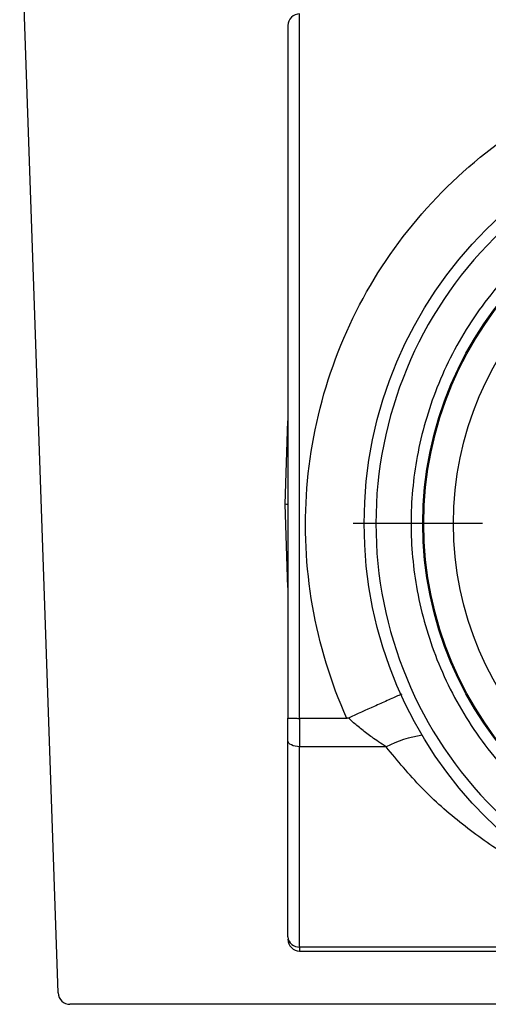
# Model space of a CAD drawing. Header units: millimetres. Extents: x 13 to 546, y 13 to 419.
# Tile 4 of 48: x 204.45 to 212.44, y 140.8 to 157.61. Entities that reach past the tile are written whole.
import ezdxf

# ---------------------------------------------------------------- set-up
doc = ezdxf.new("R2010")
doc.units = ezdxf.units.MM
doc.header["$LTSCALE"] = 2
doc.linetypes.add('SLD-Center', pattern=[19.05, 15.24, -1.27, 1.27, -1.27])
doc.linetypes.add('SLD-Solid', pattern=[0])
doc.layers.add('CENTER', color=40, linetype='SLD-Center')
doc.layers.add('DIMENSIONS', color=140, linetype='SLD-Solid', lineweight=25)
doc.styles.add('SLDTEXTSTYLE0', font='VERDANA.TTF')
doc.dimstyles.new('SLDDIMSTYLE3', dxfattribs={"dimtxt": 4.316016, "dimasz": 6.604, "dimexe": 0, "dimexo": 0.0625, "dimgap": 1.079004, "dimtad": 0, "dimtih": 1, "dimtoh": 1, "dimrnd": 1e-09, "dimzin": 12, "dimdsep": 46, "dimtxsty": 'SLDTEXTSTYLE0', "dimsah": 1, "dimcen": 0.09, "dimadec": 0, "dimazin": 3, "dimtfac": 1, "dimtmove": 0, "dimatfit": 0, "dimfxl": 0, "dimfrac": 2, "dimtolj": 1, "dimtzin": 12, "dimarcsym": 0})

# ---------------------------------------------------------------- blocks, each defined once
blk = doc.blocks.new('_D_2')
at = {"layer": 'DIMENSIONS'}
for p, q in [((237.926, 139.776), (237.926, 122.09)), ((217.426, 139.176), (217.426, 122.09)), ((217.426, 128.44), (204.726, 128.44)), ((221.991, 128.44), (220.542, 128.44)), ((220.542, 128.44), (220.542, 121.581)), ((234.817, 128.44), (236.266, 128.44)), ((236.266, 128.44), (236.266, 121.581)), ((237.926, 128.44), (250.626, 128.44)), ((220.542, 121.581), (221.991, 121.581)), ((236.266, 121.581), (234.817, 121.581))]:
    blk.add_line(p, q, dxfattribs=at)
for points in [[(217.426, 128.44), (210.822, 129.456), (210.822, 127.424)], [(237.926, 128.44), (244.53, 127.424), (244.53, 129.456)]]:
    blk.add_solid(points, dxfattribs=at)
at = {"layer": 'DIMENSIONS', "char_height": 4.2333, "attachment_point": 1, "style": 'SLDTEXTSTYLE0'}
for s, insert in [('20.5', (221.991, 134.783)), ('0.81', (221.991, 126.958))]:
    blk.add_mtext(s, dxfattribs=dict(at, insert=insert))
blk = doc.blocks.new('SW_CENTERMARKSYMBOL_1')
at = {"layer": 'CENTER', "color": 0}
for p, q in [((0, 5.08), (0, 7.29)), ((0, 0), (0, 2.54)), ((-5.08, 0), (-7.29, 0)), ((0, 0), (-2.54, 0)), ((0, 0), (0, -2.54)), ((0, 0), (2.54, 0)), ((5.08, 0), (7.29, 0)), ((0, -5.08), (0, -7.29))]:
    blk.add_line(p, q, dxfattribs=at)

msp = doc.modelspace()

# ---------------------------------------------------------------- linework, layer by layer
for p, q in [((204.709621, 152.564423), (204.450513, 160.089156)), ((209.225644, 145.679653), (209.225644, 157.709192)), ((209.025644, 157.511945), (209.025644, 145.681865)), ((205.108205, 140.989156), (204.709621, 152.564423)), ((208.975915, 149.335098), (209.025644, 150.758055)), ((209.025644, 147.912142), (208.975915, 149.335098)), ((209.225644, 145.679653), (209.225644, 145.194049)), ((210.030808, 145.679653), (209.225644, 145.679653)), ((210.700526, 145.194049), (209.225644, 145.194049)), ((209.225644, 141.774609), (209.225644, 145.194049)), ((246.201244, 141.774609), (209.225644, 141.774609)), ((209.225644, 141.774609), (209.225644, 141.705833)), ((209.225644, 141.705833), (246.201244, 141.705833)), ((250.118763, 140.796039), (205.308086, 140.796039))]:
    msp.add_line(p, q)
at = {"flags": 128}
msp.add_lwpolyline([(209.225644, 145.194049), (209.186626, 145.196049), (209.149107, 145.201973), (209.11453, 145.211593), (209.084222, 145.22454), (209.05935, 145.240315), (209.040868, 145.258312), (209.029487, 145.277841), (209.025644, 145.29815)], dxfattribs=at)
for radius in [7.1, 6.1, 6.083, 5.575]:
    msp.add_circle((217.425823, 149.005833), radius)
for centre, radius, start, end in [((211.587914, 143.475688), 1.933966, 98.1028879, 117.3125236), ((209.212834, 141.961951), 0.187779, 184.5364827, 273.911429), ((209.225644, 141.905833), 0.2, 180, 270), ((205.308086, 140.996039), 0.2, 181.9721499, 270)]:
    msp.add_arc(centre, radius, start, end)
for centre, major_axis, ratio, start_param, end_param in [((209.225644, 157.511945), (0.2, 0), 0.98623363, 1.570796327, 3.141592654), ((208.975915, 149.193677), (0.200061, 0), 0.706890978, 1.319595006, 1.570796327)]:
    msp.add_ellipse(centre, major_axis=major_axis, ratio=ratio, start_param=start_param, end_param=end_param)
for points, knots in [([(210.030808, 145.679653), (209.756666, 146.293197), (209.5591, 146.940918), (209.329968, 148.265227), (209.298049, 148.941673), (209.402177, 150.281619), (209.537881, 150.945081), (209.96885, 152.218096), (210.263814, 152.82768), (210.995068, 153.95532), (211.431112, 154.473452), (212.417589, 155.386233), (212.967837, 155.780974), (214.148752, 156.422653), (214.779286, 156.669671), (216.081873, 157.000708), (216.753826, 157.084775), (218.097821, 157.084775), (218.769774, 157.000708), (220.07236, 156.669671), (220.702894, 156.422653), (221.883809, 155.780974), (222.434057, 155.386233), (223.420535, 154.473452), (223.856579, 153.95532), (224.587833, 152.82768), (224.882797, 152.218096), (225.313766, 150.945081), (225.44947, 150.281619), (225.553597, 148.941673), (225.521678, 148.265227), (225.292546, 146.940918), (225.094981, 146.293197), (224.820839, 145.679653)], [0, 0, 0, 0, 0.0625, 0.0625, 0.125, 0.125, 0.1875, 0.1875, 0.25, 0.25, 0.3125, 0.3125, 0.375, 0.375, 0.4375, 0.4375, 0.5, 0.5, 0.5625, 0.5625, 0.625, 0.625, 0.6875, 0.6875, 0.75, 0.75, 0.8125, 0.8125, 0.875, 0.875, 0.9375, 0.9375, 1, 1, 1, 1]), ([(217.425823, 155.905833), (219.255765, 155.905833), (221.010896, 155.178834), (223.598824, 152.590905), (224.325823, 150.835775), (224.325823, 147.175891), (223.598824, 145.420761), (221.010896, 142.832832), (219.255765, 142.105833), (215.595881, 142.105833), (213.840751, 142.832832), (211.252822, 145.420761), (210.525823, 147.175891), (210.525823, 150.835775), (211.252822, 152.590905), (213.840751, 155.178834), (215.595881, 155.905833), (217.425823, 155.905833)], [0, 0, 0, 0, 0.125, 0.125, 0.25, 0.25, 0.375, 0.375, 0.5, 0.5, 0.625, 0.625, 0.75, 0.75, 0.875, 0.875, 1, 1, 1, 1]), ([(217.425823, 155.305833), (217.810071, 155.305833), (218.601581, 155.23323), (219.775743, 154.89567), (220.904813, 154.310764), (221.912332, 153.492341), (222.730755, 152.484822), (223.31566, 151.355753), (223.65322, 150.181591), (223.761069, 149.005833), (223.65322, 147.830075), (223.31566, 146.655913), (222.730755, 145.526843), (221.912332, 144.519324), (220.904813, 143.700901), (219.775743, 143.115996), (218.601581, 142.778436), (217.425823, 142.670587), (216.250065, 142.778436), (215.075903, 143.115996), (213.946834, 143.700901), (212.939315, 144.519324), (212.120892, 145.526843), (211.535986, 146.655913), (211.198426, 147.830075), (211.090577, 149.005833), (211.198426, 150.181591), (211.535986, 151.355753), (212.120892, 152.484822), (212.939315, 153.492341), (213.946834, 154.310764), (215.075903, 154.89567), (216.250065, 155.23323), (217.041576, 155.305833), (217.425823, 155.305833)], [0, 0, 0, 0, 0.029129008, 0.060002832, 0.092160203, 0.125, 0.157839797, 0.189997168, 0.220870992, 0.25, 0.279129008, 0.310002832, 0.342160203, 0.375, 0.407839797, 0.439997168, 0.470870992, 0.5, 0.529129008, 0.560002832, 0.592160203, 0.625, 0.657839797, 0.689997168, 0.720870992, 0.75, 0.779129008, 0.810002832, 0.842160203, 0.875, 0.907839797, 0.939997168, 0.970870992, 1, 1, 1, 1]), ([(210.966671, 146.092982), (210.95077, 146.085943), (210.886607, 146.05754), (210.721288, 145.983729), (210.441219, 145.85848), (210.207073, 145.752696), (210.05635, 145.684602)], [0, 0, 0, 0, 0.081907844, 0.330527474, 0.569051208, 1, 1, 1, 1]), ([(209.025644, 145.681865), (209.026679, 145.681682), (209.028706, 145.681322), (209.044275, 145.680898), (209.066712, 145.68054), (209.094813, 145.680242), (209.126335, 145.679998), (209.159516, 145.679811), (209.192802, 145.679682), (209.214921, 145.679662), (209.225644, 145.679653)], [0, 0, 0, 0, 0.147551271, 0.288663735, 0.423334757, 0.551562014, 0.673343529, 0.788677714, 0.897563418, 1, 1, 1, 1]), ([(210.05635, 145.684602), (210.052494, 145.683198), (210.044251, 145.680198), (210.035477, 145.679842), (210.030808, 145.679653)], [0, 0, 0, 0, 0.4678395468, 1, 1, 1, 1]), ([(210.700526, 145.194049), (210.656803, 145.222321), (210.576309, 145.274368), (210.466668, 145.350864), (210.343258, 145.441299), (210.206911, 145.548803), (210.104483, 145.641188), (210.05635, 145.684602)], [0, 0, 0, 0, 0.197839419, 0.364221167, 0.499155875, 0.764644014, 1, 1, 1, 1]), ([(214.693707, 142.456161), (214.519911, 142.513263), (214.131153, 142.640991), (213.481645, 142.92614), (212.745517, 143.324862), (211.991041, 143.858755), (211.294124, 144.472316), (210.896892, 144.955296), (210.700526, 145.194049)], [0, 0, 0, 0, 0.107541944, 0.2405566, 0.427615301, 0.619461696, 0.81188672, 1, 1, 1, 1])]:
    msp.add_open_spline(points, degree=3, knots=knots)
for points in [[(209.025644, 145.29815), (209.025644, 145.414113), (209.025644, 145.546169), (209.025644, 145.681865)], [(209.025644, 141.947099), (209.025644, 142.765779), (209.025644, 143.917052), (209.025644, 145.29815)]]:
    msp.add_open_spline(points, degree=3)

# ---------------------------------------------------------------- block references
at = {"layer": 'CENTER'}
msp.add_blockref('SW_CENTERMARKSYMBOL_1', (217.425823, 149.005833), dxfattribs=at)

# ---------------------------------------------------------------- dimensions: what is measured, and where the dimension line sits
at = {"layer": 'DIMENSIONS'}
dim = msp.add_linear_dim(base=(237.925823, 128.440367), p1=(217.425823, 141.715833), p2=(237.925823, 142.315833), dimstyle='SLDDIMSTYLE3', dxfattribs=at)
dim.commit()
dim.dimension.update_dxf_attribs({"geometry": '_D_2', "text_midpoint": (228.403953, 128.440367), "dimtype": 160})

doc.saveas('drawing.dxf')
